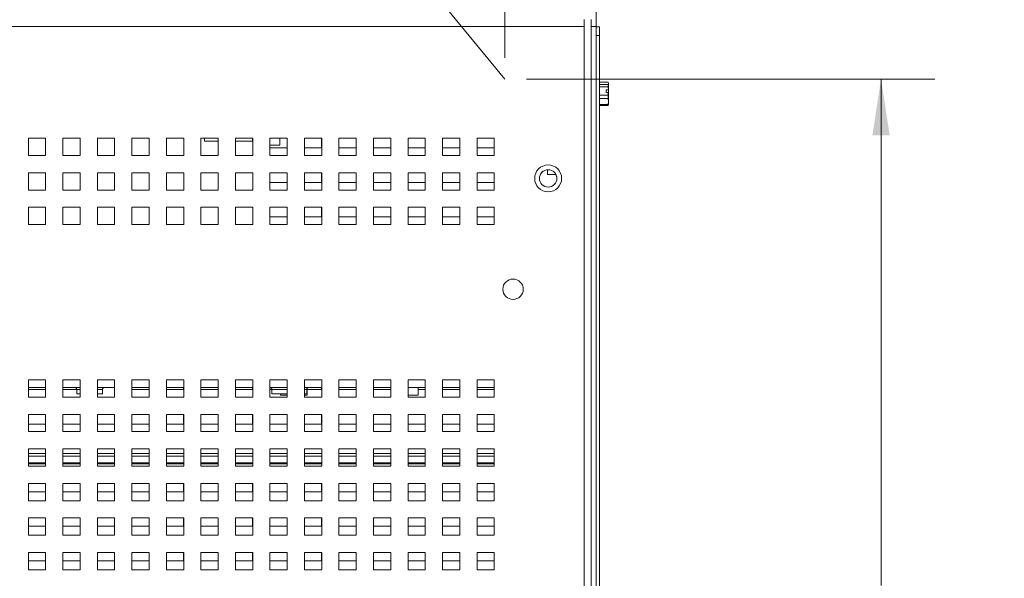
# Paper-space layout '3' of a CAD drawing. Header units: inches. Extents: x 1 to 109, y 1 to 85.
# Tile 11 of 44: x 50.83 to 62.24, y 23.42 to 29.89. Entities that reach past the tile are written whole.
import ezdxf

# ---------------------------------------------------------------- set-up
doc = ezdxf.new("R2010")
doc.units = ezdxf.units.IN
doc.header["$MEASUREMENT"] = 0
doc.styles.add('SLDTEXTSTYLE0', font='GOTHIC.TTF', dxfattribs={"width": 0.913})
doc.dimstyles.new('SLDDIMSTYLE0', dxfattribs={"dimtxt": 0.625, "dimasz": 0.65, "dimexe": 0, "dimexo": 0.0625, "dimgap": 0.15625, "dimtad": 0, "dimtih": 1, "dimtoh": 1, "dimrnd": 1e-09, "dimzin": 12, "dimdsep": 46, "dimtxsty": 'SLDTEXTSTYLE0', "dimsah": 1, "dimcen": 0.09, "dimadec": 0, "dimazin": 3, "dimtfac": 1, "dimtofl": 0, "dimtmove": 0, "dimatfit": 3, "dimfxl": 1, "dimfrac": 2, "dimtolj": 1, "dimtzin": 12, "dimarcsym": 0})
doc.dimstyles.new('SLDDIMSTYLE5', dxfattribs={"dimtxt": 0.625, "dimasz": 0.65, "dimexe": 0, "dimexo": 0.0625, "dimgap": 0.15625, "dimtad": 0, "dimtih": 1, "dimtoh": 1, "dimrnd": 1e-09, "dimzin": 12, "dimdsep": 46, "dimtxsty": 'SLDTEXTSTYLE0', "dimsah": 1, "dimcen": 0, "dimadec": 0, "dimazin": 3, "dimtfac": 1, "dimtofl": 0, "dimtmove": 0, "dimatfit": 3, "dimfxl": 1, "dimfrac": 2, "dimtolj": 1, "dimtzin": 12, "dimarcsym": 0})
doc.dimstyles.new('SLDDIMSTYLE6', dxfattribs={"dimtxt": 0.625, "dimasz": 0.65, "dimexe": 0, "dimexo": 0.0625, "dimgap": 0.15625, "dimtad": 0, "dimtih": 1, "dimtoh": 1, "dimrnd": 1e-09, "dimzin": 12, "dimdsep": 46, "dimtxsty": 'SLDTEXTSTYLE0', "dimsah": 1, "dimcen": 0.09, "dimadec": 0, "dimazin": 3, "dimtfac": 1, "dimtmove": 0, "dimatfit": 0, "dimfxl": 1, "dimfrac": 2, "dimtolj": 1, "dimtzin": 12, "dimarcsym": 0})

# ---------------------------------------------------------------- blocks, each defined once
blk = doc.blocks.new('_D_43')
at = {"color": 7, "linetype": 'Continuous', "lineweight": 0, "ltscale": 5}
for p, q in [((45.991, 41.937), (44.741, 41.937)), ((46.668, 41.114), (45.991, 41.937)), ((56.455, 29.204), (46.668, 41.114))]:
    blk.add_line(p, q, dxfattribs=at)
blk.add_solid([(46.668, 41.114), (47.003, 40.548), (47.158, 40.675)], dxfattribs=at)
at = {"color": 7, "linetype": 'Continuous', "lineweight": 0, "ltscale": 5, "char_height": 0.625, "attachment_point": 1, "style": 'SLDTEXTSTYLE0'}
for s, insert in [('R', (41.922, 42.28)), ('15.42', (42.377, 42.28))]:
    blk.add_mtext(s, dxfattribs=dict(at, insert=insert))
blk = doc.blocks.new('_D_44')
at = {"color": 7, "linetype": 'Continuous', "lineweight": 0, "ltscale": 5}
for p, q in [((56.705, 29.204), (61.44, 29.204)), ((60.815, 29.204), (60.815, 23.338)), ((60.815, 16.946), (60.815, 22.426)), ((58.77, 16.946), (61.44, 16.946))]:
    blk.add_line(p, q, dxfattribs=at)
for points in [[(60.815, 29.204), (60.715, 28.554), (60.915, 28.554)], [(60.815, 16.946), (60.915, 17.596), (60.715, 17.596)]]:
    blk.add_solid(points, dxfattribs=at)
at = {"color": 7, "linetype": 'Continuous', "lineweight": 0, "ltscale": 5, "insert": (59.789, 23.224), "char_height": 0.625, "attachment_point": 1, "style": 'SLDTEXTSTYLE0'}
blk.add_mtext('12.26', dxfattribs=at)
blk = doc.blocks.new('_D_45')
at = {"color": 7, "linetype": 'Continuous', "lineweight": 0, "ltscale": 5}
for p, q in [((56.455, 29.454), (56.455, 35.656)), ((57.515, 30.064), (57.515, 35.656)), ((56.455, 35.031), (55.293, 35.031)), ((57.515, 35.031), (58.765, 35.031))]:
    blk.add_line(p, q, dxfattribs=at)
for points in [[(56.455, 35.031), (55.805, 35.131), (55.805, 34.931)], [(57.515, 35.031), (58.165, 34.931), (58.165, 35.131)]]:
    blk.add_solid(points, dxfattribs=at)
at = {"color": 7, "linetype": 'Continuous', "lineweight": 0, "ltscale": 5, "insert": (53.385, 35.373), "char_height": 0.625, "attachment_point": 1, "style": 'SLDTEXTSTYLE0'}
blk.add_mtext('1.06', dxfattribs=at)

psp = doc.layouts.new('3')

# ---------------------------------------------------------------- linework, layer by layer
at = {"color": 7, "linetype": 'Continuous', "lineweight": 15, "ltscale": 5}
for p, q in [((57.515, 29.816), (57.515, 30.265)), ((57.375, 29.815), (40.29, 29.815)), ((57.375, 29.895), (57.375, 29.815)), ((57.375, 17.02), (57.375, 29.815)), ((57.455, 29.895), (57.455, 17.02)), ((57.455, 29.834), (57.455, 29.894)), ((57.455, 29.894), (57.455, 29.894)), ((57.455, 29.834), (57.455, 29.834)), ((57.455, 29.834), (57.455, 29.814)), ((57.515, 29.814), (57.455, 29.814)), ((57.455, 28.323), (57.455, 29.814)), ((57.455, 29.814), (57.455, 29.814)), ((57.515, 29.814), (57.515, 29.816)), ((57.515, 17.375), (57.515, 29.814)), ((57.515, 29.813), (57.551, 29.813)), ((57.551, 29.813), (57.551, 29.713)), ((57.551, 29.713), (57.515, 29.713)), ((57.551, 17.375), (57.551, 29.713)), ((57.455, 29.111), (57.455, 29.112)), ((57.455, 29.098), (57.455, 29.103)), ((57.651, 29.169), (57.551, 29.169)), ((57.551, 29.143), (57.651, 29.143)), ((57.651, 29.115), (57.551, 29.115)), ((57.656, 29.156), (57.651, 29.169)), ((57.651, 29.143), (57.656, 29.156)), ((57.651, 29.115), (57.651, 29.143)), ((57.655, 29.082), (57.651, 29.115)), ((57.656, 29.16), (57.654, 29.165)), ((57.656, 29.16), (57.656, 29.156)), ((57.656, 29.156), (57.656, 29.082)), ((57.455, 29.044), (57.455, 29.05)), ((57.551, 29.019), (57.651, 29.019)), ((57.628, 29.082), (57.655, 29.082)), ((57.628, 29.082), (57.628, 29.052)), ((57.628, 29.052), (57.655, 29.052)), ((57.651, 28.981), (57.651, 29.019)), ((57.655, 29.082), (57.656, 29.082)), ((57.656, 29.051), (57.655, 29.052)), ((57.656, 29.051), (57.656, 29.082)), ((57.656, 29.051), (57.656, 28.946)), ((57.455, 28.968), (57.455, 28.967)), ((57.651, 28.981), (57.551, 28.981)), ((57.551, 28.912), (57.651, 28.912)), ((57.651, 28.902), (57.551, 28.902)), ((57.656, 28.946), (57.651, 28.981)), ((57.651, 28.912), (57.656, 28.946)), ((57.651, 28.902), (57.651, 28.912)), ((57.653, 28.906), (57.651, 28.902)), ((57.654, 28.905), (57.656, 28.91)), ((57.656, 28.946), (57.656, 28.91)), ((51.133, 28.52), (50.933, 28.52)), ((50.933, 28.52), (50.933, 28.32)), ((51.133, 28.32), (51.133, 28.52)), ((51.533, 28.52), (51.333, 28.52)), ((51.333, 28.52), (51.333, 28.32)), ((51.533, 28.32), (51.533, 28.52)), ((51.933, 28.52), (51.733, 28.52)), ((51.733, 28.52), (51.733, 28.32)), ((51.933, 28.32), (51.933, 28.52)), ((52.333, 28.52), (52.133, 28.52)), ((52.133, 28.52), (52.133, 28.32)), ((52.333, 28.32), (52.333, 28.52)), ((52.733, 28.52), (52.533, 28.52)), ((52.533, 28.52), (52.533, 28.32)), ((52.733, 28.32), (52.733, 28.52)), ((53.133, 28.52), (52.933, 28.52)), ((52.933, 28.52), (52.933, 28.32)), ((52.975, 28.52), (52.975, 28.488)), ((52.975, 28.488), (53.133, 28.488)), ((53.132, 28.488), (53.132, 28.52)), ((53.133, 28.32), (53.133, 28.52)), ((53.533, 28.52), (53.333, 28.52)), ((53.333, 28.52), (53.333, 28.32)), ((53.333, 28.488), (53.533, 28.488)), ((53.532, 28.488), (53.532, 28.52)), ((53.533, 28.32), (53.533, 28.52)), ((53.846, 28.44), (53.732, 28.44)), ((53.933, 28.52), (53.733, 28.52)), ((53.733, 28.52), (53.733, 28.32)), ((53.846, 28.44), (53.846, 28.52)), ((53.932, 28.408), (53.932, 28.52)), ((53.933, 28.32), (53.933, 28.52)), ((54.333, 28.52), (54.133, 28.52)), ((54.133, 28.52), (54.133, 28.32)), ((54.332, 28.408), (54.332, 28.52)), ((54.333, 28.32), (54.333, 28.52)), ((54.733, 28.52), (54.533, 28.52)), ((54.533, 28.52), (54.533, 28.32)), ((54.732, 28.408), (54.732, 28.52)), ((54.733, 28.32), (54.733, 28.52)), ((55.133, 28.52), (54.933, 28.52)), ((54.933, 28.52), (54.933, 28.32)), ((55.132, 28.408), (55.132, 28.52)), ((55.133, 28.32), (55.133, 28.52)), ((55.533, 28.52), (55.333, 28.52)), ((55.333, 28.52), (55.333, 28.32)), ((55.532, 28.408), (55.532, 28.52)), ((55.533, 28.32), (55.533, 28.52)), ((55.933, 28.52), (55.733, 28.52)), ((55.733, 28.52), (55.733, 28.32)), ((55.932, 28.408), (55.932, 28.52)), ((55.933, 28.32), (55.933, 28.52)), ((56.333, 28.52), (56.133, 28.52)), ((56.133, 28.52), (56.133, 28.32)), ((56.332, 28.408), (56.332, 28.52)), ((56.333, 28.32), (56.333, 28.52)), ((50.933, 28.32), (51.133, 28.32)), ((51.333, 28.32), (51.533, 28.32)), ((51.733, 28.32), (51.933, 28.32)), ((52.133, 28.32), (52.333, 28.32)), ((52.533, 28.32), (52.733, 28.32)), ((52.933, 28.32), (53.133, 28.32)), ((53.333, 28.32), (53.533, 28.32)), ((53.733, 28.408), (53.932, 28.408)), ((53.733, 28.32), (53.933, 28.32)), ((54.133, 28.408), (54.332, 28.408)), ((54.133, 28.32), (54.333, 28.32)), ((54.533, 28.408), (54.732, 28.408)), ((54.533, 28.32), (54.733, 28.32)), ((54.933, 28.408), (55.132, 28.408)), ((54.933, 28.32), (55.133, 28.32)), ((55.333, 28.408), (55.532, 28.408)), ((55.333, 28.32), (55.533, 28.32)), ((55.733, 28.408), (55.932, 28.408)), ((55.733, 28.32), (55.933, 28.32)), ((56.133, 28.408), (56.332, 28.408)), ((56.133, 28.32), (56.333, 28.32)), ((57.457, 28.323), (57.455, 28.323)), ((57.457, 28.323), (57.457, 28.067)), ((51.133, 28.12), (50.933, 28.12)), ((50.933, 28.12), (50.933, 27.92)), ((51.133, 27.92), (51.133, 28.12)), ((51.533, 28.12), (51.333, 28.12)), ((51.333, 28.12), (51.333, 27.92)), ((51.533, 27.92), (51.533, 28.12)), ((51.933, 28.12), (51.733, 28.12)), ((51.733, 28.12), (51.733, 27.92)), ((51.933, 27.92), (51.933, 28.12)), ((52.333, 28.12), (52.133, 28.12)), ((52.133, 28.12), (52.133, 27.92)), ((52.333, 27.92), (52.333, 28.12)), ((52.733, 28.12), (52.533, 28.12)), ((52.533, 28.12), (52.533, 27.92)), ((52.733, 27.92), (52.733, 28.12)), ((53.133, 28.12), (52.933, 28.12)), ((52.933, 28.12), (52.933, 27.92)), ((53.133, 27.92), (53.133, 28.12)), ((53.533, 28.12), (53.333, 28.12)), ((53.333, 28.12), (53.333, 27.92)), ((53.533, 27.92), (53.533, 28.12)), ((53.933, 28.12), (53.733, 28.12)), ((53.733, 28.12), (53.733, 27.92)), ((53.932, 28.008), (53.932, 28.12)), ((53.933, 27.92), (53.933, 28.12)), ((54.333, 28.12), (54.133, 28.12)), ((54.133, 28.12), (54.133, 27.92)), ((54.332, 28.008), (54.332, 28.12)), ((54.333, 27.92), (54.333, 28.12)), ((54.733, 28.12), (54.533, 28.12)), ((54.533, 28.12), (54.533, 27.92)), ((54.732, 28.008), (54.732, 28.12)), ((54.733, 27.92), (54.733, 28.12)), ((55.133, 28.12), (54.933, 28.12)), ((54.933, 28.12), (54.933, 27.92)), ((55.132, 28.008), (55.132, 28.12)), ((55.133, 27.92), (55.133, 28.12)), ((55.533, 28.12), (55.333, 28.12)), ((55.333, 28.12), (55.333, 27.92)), ((55.532, 28.008), (55.532, 28.12)), ((55.533, 27.92), (55.533, 28.12)), ((55.933, 28.12), (55.733, 28.12)), ((55.733, 28.12), (55.733, 27.92)), ((55.932, 28.008), (55.932, 28.12)), ((55.933, 27.92), (55.933, 28.12)), ((56.333, 28.12), (56.133, 28.12)), ((56.133, 28.12), (56.133, 27.92)), ((56.332, 28.008), (56.332, 28.12)), ((56.333, 27.92), (56.333, 28.12)), ((56.95, 28.1), (56.95, 28.155)), ((56.95, 28.1), (57.047, 28.1)), ((53.733, 28.008), (53.932, 28.008)), ((54.133, 28.008), (54.332, 28.008)), ((54.533, 28.008), (54.732, 28.008)), ((54.933, 28.008), (55.132, 28.008)), ((55.333, 28.008), (55.532, 28.008)), ((55.733, 28.008), (55.932, 28.008)), ((56.133, 28.008), (56.332, 28.008)), ((57.455, 28.067), (57.457, 28.067)), ((57.455, 17.414), (57.455, 28.067)), ((50.933, 27.92), (51.133, 27.92)), ((51.333, 27.92), (51.533, 27.92)), ((51.733, 27.92), (51.933, 27.92)), ((52.133, 27.92), (52.333, 27.92)), ((52.533, 27.92), (52.733, 27.92)), ((52.933, 27.92), (53.133, 27.92)), ((53.333, 27.92), (53.533, 27.92)), ((53.733, 27.92), (53.933, 27.92)), ((54.133, 27.92), (54.333, 27.92)), ((54.533, 27.92), (54.733, 27.92)), ((54.933, 27.92), (55.133, 27.92)), ((55.333, 27.92), (55.533, 27.92)), ((55.733, 27.92), (55.933, 27.92)), ((56.133, 27.92), (56.333, 27.92)), ((51.133, 27.72), (50.933, 27.72)), ((50.933, 27.72), (50.933, 27.52)), ((51.133, 27.52), (51.133, 27.72)), ((51.533, 27.72), (51.333, 27.72)), ((51.333, 27.72), (51.333, 27.52)), ((51.533, 27.52), (51.533, 27.72)), ((51.933, 27.72), (51.733, 27.72)), ((51.733, 27.72), (51.733, 27.52)), ((51.933, 27.52), (51.933, 27.72)), ((52.333, 27.72), (52.133, 27.72)), ((52.133, 27.72), (52.133, 27.52)), ((52.333, 27.52), (52.333, 27.72)), ((52.733, 27.72), (52.533, 27.72)), ((52.533, 27.72), (52.533, 27.52)), ((52.733, 27.52), (52.733, 27.72)), ((53.133, 27.72), (52.933, 27.72)), ((52.933, 27.72), (52.933, 27.52)), ((53.133, 27.52), (53.133, 27.72)), ((53.533, 27.72), (53.333, 27.72)), ((53.333, 27.72), (53.333, 27.52)), ((53.533, 27.52), (53.533, 27.72)), ((53.933, 27.72), (53.733, 27.72)), ((53.733, 27.72), (53.733, 27.52)), ((53.932, 27.608), (53.932, 27.72)), ((53.933, 27.52), (53.933, 27.72)), ((54.333, 27.72), (54.133, 27.72)), ((54.133, 27.72), (54.133, 27.52)), ((54.332, 27.608), (54.332, 27.72)), ((54.333, 27.52), (54.333, 27.72)), ((54.733, 27.72), (54.533, 27.72)), ((54.533, 27.72), (54.533, 27.52)), ((54.732, 27.608), (54.732, 27.72)), ((54.733, 27.52), (54.733, 27.72)), ((55.133, 27.72), (54.933, 27.72)), ((54.933, 27.72), (54.933, 27.52)), ((55.132, 27.608), (55.132, 27.72)), ((55.133, 27.52), (55.133, 27.72)), ((55.533, 27.72), (55.333, 27.72)), ((55.333, 27.72), (55.333, 27.52)), ((55.532, 27.608), (55.532, 27.72)), ((55.533, 27.52), (55.533, 27.72)), ((55.933, 27.72), (55.733, 27.72)), ((55.733, 27.72), (55.733, 27.52)), ((55.932, 27.608), (55.932, 27.72)), ((55.933, 27.52), (55.933, 27.72)), ((56.333, 27.72), (56.133, 27.72)), ((56.133, 27.72), (56.133, 27.52)), ((56.332, 27.608), (56.332, 27.72)), ((56.333, 27.52), (56.333, 27.72)), ((50.933, 27.52), (51.133, 27.52)), ((51.333, 27.52), (51.533, 27.52)), ((51.733, 27.52), (51.933, 27.52)), ((52.133, 27.52), (52.333, 27.52)), ((52.533, 27.52), (52.733, 27.52)), ((52.933, 27.52), (53.133, 27.52)), ((53.333, 27.52), (53.533, 27.52)), ((53.733, 27.608), (53.932, 27.608)), ((53.733, 27.52), (53.933, 27.52)), ((54.133, 27.608), (54.332, 27.608)), ((54.133, 27.52), (54.333, 27.52)), ((54.533, 27.608), (54.732, 27.608)), ((54.533, 27.52), (54.733, 27.52)), ((54.933, 27.608), (55.132, 27.608)), ((54.933, 27.52), (55.133, 27.52)), ((55.333, 27.608), (55.532, 27.608)), ((55.333, 27.52), (55.533, 27.52)), ((55.733, 27.608), (55.932, 27.608)), ((55.733, 27.52), (55.933, 27.52)), ((56.133, 27.608), (56.332, 27.608)), ((56.133, 27.52), (56.333, 27.52)), ((51.133, 25.72), (50.933, 25.72)), ((50.933, 25.72), (50.933, 25.52)), ((51.133, 25.52), (51.133, 25.72)), ((51.533, 25.72), (51.333, 25.72)), ((51.333, 25.72), (51.333, 25.52)), ((51.533, 25.52), (51.533, 25.72)), ((51.933, 25.72), (51.733, 25.72)), ((51.733, 25.72), (51.733, 25.52)), ((51.933, 25.52), (51.933, 25.72)), ((52.333, 25.72), (52.133, 25.72)), ((52.133, 25.72), (52.133, 25.52)), ((52.333, 25.52), (52.333, 25.72)), ((52.733, 25.72), (52.533, 25.72)), ((52.533, 25.72), (52.533, 25.52)), ((52.733, 25.52), (52.733, 25.72)), ((53.133, 25.72), (52.933, 25.72)), ((52.933, 25.72), (52.933, 25.52)), ((53.133, 25.52), (53.133, 25.72)), ((53.533, 25.72), (53.333, 25.72)), ((53.333, 25.72), (53.333, 25.52)), ((53.533, 25.52), (53.533, 25.72)), ((53.933, 25.72), (53.733, 25.72)), ((53.733, 25.72), (53.733, 25.52)), ((53.933, 25.52), (53.933, 25.72)), ((54.333, 25.72), (54.133, 25.72)), ((54.133, 25.72), (54.133, 25.52)), ((54.333, 25.52), (54.333, 25.72)), ((54.733, 25.72), (54.533, 25.72)), ((54.533, 25.72), (54.533, 25.52)), ((54.733, 25.52), (54.733, 25.72)), ((55.133, 25.72), (54.933, 25.72)), ((54.933, 25.72), (54.933, 25.52)), ((55.133, 25.52), (55.133, 25.72)), ((55.533, 25.72), (55.333, 25.72)), ((55.333, 25.72), (55.333, 25.52)), ((55.533, 25.52), (55.533, 25.72)), ((55.933, 25.72), (55.733, 25.72)), ((55.733, 25.72), (55.733, 25.52)), ((55.933, 25.52), (55.933, 25.72)), ((56.333, 25.72), (56.133, 25.72)), ((56.133, 25.72), (56.133, 25.52)), ((56.333, 25.52), (56.333, 25.72)), ((51.133, 25.633), (50.933, 25.633)), ((50.933, 25.608), (51.132, 25.608)), ((51.132, 25.608), (51.132, 25.633)), ((51.533, 25.633), (51.333, 25.633)), ((51.333, 25.608), (51.494, 25.608)), ((51.494, 25.609), (51.494, 25.558)), ((51.933, 25.633), (51.733, 25.633)), ((51.791, 25.558), (51.791, 25.609)), ((52.333, 25.633), (52.133, 25.633)), ((52.133, 25.608), (52.332, 25.608)), ((52.332, 25.608), (52.332, 25.633)), ((52.733, 25.633), (52.533, 25.633)), ((52.533, 25.608), (52.732, 25.608)), ((52.732, 25.608), (52.732, 25.633)), ((53.133, 25.633), (52.933, 25.633)), ((52.933, 25.608), (53.132, 25.608)), ((53.132, 25.608), (53.132, 25.633)), ((53.533, 25.633), (53.333, 25.633)), ((53.333, 25.608), (53.532, 25.608)), ((53.532, 25.608), (53.532, 25.633)), ((53.933, 25.633), (53.733, 25.633)), ((53.733, 25.608), (53.756, 25.608)), ((53.756, 25.609), (53.756, 25.558)), ((54.333, 25.633), (54.133, 25.633)), ((54.159, 25.558), (54.159, 25.609)), ((54.165, 25.543), (54.165, 25.626)), ((54.165, 25.608), (54.332, 25.608)), ((54.332, 25.608), (54.332, 25.633)), ((54.733, 25.633), (54.533, 25.633)), ((54.533, 25.608), (54.732, 25.608)), ((54.732, 25.608), (54.732, 25.633)), ((55.133, 25.633), (54.933, 25.633)), ((54.933, 25.608), (55.132, 25.608)), ((55.132, 25.608), (55.132, 25.633)), ((55.533, 25.633), (55.333, 25.633)), ((55.451, 25.543), (55.451, 25.633)), ((55.451, 25.608), (55.532, 25.608)), ((55.532, 25.608), (55.532, 25.633)), ((55.933, 25.633), (55.733, 25.633)), ((55.733, 25.608), (55.932, 25.608)), ((55.932, 25.608), (55.932, 25.633)), ((56.333, 25.633), (56.133, 25.633)), ((56.133, 25.608), (56.332, 25.608)), ((56.332, 25.608), (56.332, 25.633)), ((50.933, 25.52), (51.133, 25.52)), ((51.333, 25.52), (51.533, 25.52)), ((51.494, 25.558), (51.533, 25.558)), ((51.733, 25.558), (51.791, 25.558)), ((51.733, 25.52), (51.933, 25.52)), ((52.133, 25.52), (52.333, 25.52)), ((52.533, 25.52), (52.733, 25.52)), ((52.933, 25.52), (53.133, 25.52)), ((53.333, 25.52), (53.533, 25.52)), ((53.733, 25.52), (53.933, 25.52)), ((53.756, 25.558), (53.933, 25.558)), ((53.855, 25.558), (53.855, 25.543)), ((53.933, 25.543), (53.855, 25.543)), ((54.133, 25.558), (54.159, 25.558)), ((54.165, 25.543), (54.133, 25.543)), ((54.133, 25.52), (54.333, 25.52)), ((54.533, 25.52), (54.733, 25.52)), ((54.933, 25.52), (55.133, 25.52)), ((55.451, 25.543), (55.333, 25.543)), ((55.333, 25.52), (55.533, 25.52)), ((55.733, 25.52), (55.933, 25.52)), ((56.133, 25.52), (56.333, 25.52)), ((51.133, 25.32), (50.933, 25.32)), ((50.933, 25.32), (50.933, 25.12)), ((51.132, 25.208), (51.132, 25.32)), ((51.133, 25.12), (51.133, 25.32)), ((51.533, 25.32), (51.333, 25.32)), ((51.333, 25.32), (51.333, 25.12)), ((51.532, 25.208), (51.532, 25.32)), ((51.533, 25.12), (51.533, 25.32)), ((51.933, 25.32), (51.733, 25.32)), ((51.733, 25.32), (51.733, 25.12)), ((51.932, 25.208), (51.932, 25.32)), ((51.933, 25.12), (51.933, 25.32)), ((52.333, 25.32), (52.133, 25.32)), ((52.133, 25.32), (52.133, 25.12)), ((52.332, 25.208), (52.332, 25.32)), ((52.333, 25.12), (52.333, 25.32)), ((52.733, 25.32), (52.533, 25.32)), ((52.533, 25.32), (52.533, 25.12)), ((52.732, 25.208), (52.732, 25.32)), ((52.733, 25.12), (52.733, 25.32)), ((53.133, 25.32), (52.933, 25.32)), ((52.933, 25.32), (52.933, 25.12)), ((53.132, 25.208), (53.132, 25.32)), ((53.133, 25.12), (53.133, 25.32)), ((53.533, 25.32), (53.333, 25.32)), ((53.333, 25.32), (53.333, 25.12)), ((53.532, 25.208), (53.532, 25.32)), ((53.533, 25.12), (53.533, 25.32)), ((53.933, 25.32), (53.733, 25.32)), ((53.733, 25.32), (53.733, 25.12)), ((53.932, 25.208), (53.932, 25.32)), ((53.933, 25.12), (53.933, 25.32)), ((54.333, 25.32), (54.133, 25.32)), ((54.133, 25.32), (54.133, 25.12)), ((54.332, 25.208), (54.332, 25.32)), ((54.333, 25.12), (54.333, 25.32)), ((54.733, 25.32), (54.533, 25.32)), ((54.533, 25.32), (54.533, 25.12)), ((54.732, 25.208), (54.732, 25.32)), ((54.733, 25.12), (54.733, 25.32)), ((55.133, 25.32), (54.933, 25.32)), ((54.933, 25.32), (54.933, 25.12)), ((55.132, 25.208), (55.132, 25.32)), ((55.133, 25.12), (55.133, 25.32)), ((55.533, 25.32), (55.333, 25.32)), ((55.333, 25.32), (55.333, 25.12)), ((55.532, 25.208), (55.532, 25.32)), ((55.533, 25.12), (55.533, 25.32)), ((55.933, 25.32), (55.733, 25.32)), ((55.733, 25.32), (55.733, 25.12)), ((55.932, 25.208), (55.932, 25.32)), ((55.933, 25.12), (55.933, 25.32)), ((56.333, 25.32), (56.133, 25.32)), ((56.133, 25.32), (56.133, 25.12)), ((56.332, 25.208), (56.332, 25.32)), ((56.333, 25.12), (56.333, 25.32)), ((50.933, 25.208), (51.132, 25.208)), ((50.933, 25.12), (51.133, 25.12)), ((51.333, 25.208), (51.532, 25.208)), ((51.333, 25.12), (51.533, 25.12)), ((51.733, 25.208), (51.932, 25.208)), ((51.733, 25.12), (51.933, 25.12)), ((52.133, 25.208), (52.332, 25.208)), ((52.133, 25.12), (52.333, 25.12)), ((52.533, 25.208), (52.732, 25.208)), ((52.533, 25.12), (52.733, 25.12)), ((52.933, 25.208), (53.132, 25.208)), ((52.933, 25.12), (53.133, 25.12)), ((53.333, 25.208), (53.532, 25.208)), ((53.333, 25.12), (53.533, 25.12)), ((53.733, 25.208), (53.932, 25.208)), ((53.733, 25.12), (53.933, 25.12)), ((54.133, 25.208), (54.332, 25.208)), ((54.133, 25.12), (54.333, 25.12)), ((54.533, 25.208), (54.732, 25.208)), ((54.533, 25.12), (54.733, 25.12)), ((54.933, 25.208), (55.132, 25.208)), ((54.933, 25.12), (55.133, 25.12)), ((55.333, 25.208), (55.532, 25.208)), ((55.333, 25.12), (55.533, 25.12)), ((55.733, 25.208), (55.932, 25.208)), ((55.733, 25.12), (55.933, 25.12)), ((56.133, 25.208), (56.332, 25.208)), ((56.133, 25.12), (56.333, 25.12)), ((51.133, 24.92), (50.933, 24.92)), ((50.933, 24.92), (50.933, 24.72)), ((51.133, 24.72), (51.133, 24.92)), ((51.533, 24.92), (51.333, 24.92)), ((51.333, 24.92), (51.333, 24.72)), ((51.533, 24.72), (51.533, 24.92)), ((51.933, 24.92), (51.733, 24.92)), ((51.733, 24.92), (51.733, 24.72)), ((51.933, 24.72), (51.933, 24.92)), ((52.333, 24.92), (52.133, 24.92)), ((52.133, 24.92), (52.133, 24.72)), ((52.333, 24.72), (52.333, 24.92)), ((52.733, 24.92), (52.533, 24.92)), ((52.533, 24.92), (52.533, 24.72)), ((52.733, 24.72), (52.733, 24.92)), ((53.133, 24.92), (52.933, 24.92)), ((52.933, 24.92), (52.933, 24.72)), ((53.133, 24.72), (53.133, 24.92)), ((53.533, 24.92), (53.333, 24.92)), ((53.333, 24.92), (53.333, 24.72)), ((53.533, 24.72), (53.533, 24.92)), ((53.933, 24.92), (53.733, 24.92)), ((53.733, 24.92), (53.733, 24.72)), ((53.933, 24.72), (53.933, 24.92)), ((54.333, 24.92), (54.133, 24.92)), ((54.133, 24.92), (54.133, 24.72)), ((54.333, 24.72), (54.333, 24.92)), ((54.733, 24.92), (54.533, 24.92)), ((54.533, 24.92), (54.533, 24.72)), ((54.733, 24.72), (54.733, 24.92)), ((55.133, 24.92), (54.933, 24.92)), ((54.933, 24.92), (54.933, 24.72)), ((55.133, 24.72), (55.133, 24.92)), ((55.533, 24.92), (55.333, 24.92)), ((55.333, 24.92), (55.333, 24.72)), ((55.533, 24.72), (55.533, 24.92)), ((55.933, 24.92), (55.733, 24.92)), ((55.733, 24.92), (55.733, 24.72)), ((55.933, 24.72), (55.933, 24.92)), ((56.333, 24.92), (56.133, 24.92)), ((56.133, 24.92), (56.133, 24.72)), ((56.333, 24.72), (56.333, 24.92)), ((50.933, 24.748), (51.133, 24.748)), ((50.933, 24.72), (51.133, 24.72)), ((51.333, 24.748), (51.533, 24.748)), ((51.333, 24.72), (51.533, 24.72)), ((51.733, 24.748), (51.933, 24.748)), ((51.733, 24.72), (51.933, 24.72)), ((52.133, 24.748), (52.333, 24.748)), ((52.133, 24.72), (52.333, 24.72)), ((52.533, 24.748), (52.733, 24.748)), ((52.533, 24.72), (52.733, 24.72)), ((52.933, 24.748), (53.133, 24.748)), ((52.933, 24.72), (53.133, 24.72)), ((53.333, 24.748), (53.533, 24.748)), ((53.333, 24.72), (53.533, 24.72)), ((53.733, 24.748), (53.933, 24.748)), ((53.733, 24.72), (53.933, 24.72)), ((54.133, 24.748), (54.333, 24.748)), ((54.133, 24.72), (54.333, 24.72)), ((54.533, 24.748), (54.733, 24.748)), ((54.533, 24.72), (54.733, 24.72)), ((54.933, 24.748), (55.133, 24.748)), ((54.933, 24.72), (55.133, 24.72)), ((55.333, 24.748), (55.533, 24.748)), ((55.333, 24.72), (55.533, 24.72)), ((55.733, 24.748), (55.933, 24.748)), ((55.733, 24.72), (55.933, 24.72)), ((56.133, 24.748), (56.333, 24.748)), ((56.133, 24.72), (56.333, 24.72)), ((51.133, 24.52), (50.933, 24.52)), ((50.933, 24.52), (50.933, 24.32)), ((50.933, 24.424), (51.132, 24.424)), ((51.132, 24.424), (51.132, 24.52)), ((51.133, 24.32), (51.133, 24.52)), ((51.533, 24.52), (51.333, 24.52)), ((51.333, 24.52), (51.333, 24.32)), ((51.333, 24.424), (51.532, 24.424)), ((51.532, 24.424), (51.532, 24.52)), ((51.533, 24.32), (51.533, 24.52)), ((51.933, 24.52), (51.733, 24.52)), ((51.733, 24.52), (51.733, 24.32)), ((51.733, 24.424), (51.932, 24.424)), ((51.932, 24.424), (51.932, 24.52)), ((51.933, 24.32), (51.933, 24.52)), ((52.333, 24.52), (52.133, 24.52)), ((52.133, 24.52), (52.133, 24.32)), ((52.133, 24.424), (52.332, 24.424)), ((52.332, 24.424), (52.332, 24.52)), ((52.333, 24.32), (52.333, 24.52)), ((52.733, 24.52), (52.533, 24.52)), ((52.533, 24.52), (52.533, 24.32)), ((52.533, 24.424), (52.732, 24.424)), ((52.732, 24.424), (52.732, 24.52)), ((52.733, 24.32), (52.733, 24.52)), ((53.133, 24.52), (52.933, 24.52)), ((52.933, 24.52), (52.933, 24.32)), ((52.933, 24.424), (53.132, 24.424)), ((53.132, 24.424), (53.132, 24.52)), ((53.133, 24.32), (53.133, 24.52)), ((53.533, 24.52), (53.333, 24.52)), ((53.333, 24.52), (53.333, 24.32)), ((53.333, 24.424), (53.532, 24.424)), ((53.532, 24.424), (53.532, 24.52)), ((53.533, 24.32), (53.533, 24.52)), ((53.933, 24.52), (53.733, 24.52)), ((53.733, 24.52), (53.733, 24.32)), ((53.733, 24.424), (53.932, 24.424)), ((53.932, 24.424), (53.932, 24.52)), ((53.933, 24.32), (53.933, 24.52)), ((54.333, 24.52), (54.133, 24.52)), ((54.133, 24.52), (54.133, 24.32)), ((54.133, 24.424), (54.332, 24.424)), ((54.332, 24.424), (54.332, 24.52)), ((54.333, 24.32), (54.333, 24.52)), ((54.733, 24.52), (54.533, 24.52)), ((54.533, 24.52), (54.533, 24.32)), ((54.533, 24.424), (54.732, 24.424)), ((54.732, 24.424), (54.732, 24.52)), ((54.733, 24.32), (54.733, 24.52)), ((55.133, 24.52), (54.933, 24.52)), ((54.933, 24.52), (54.933, 24.32)), ((54.933, 24.424), (55.132, 24.424)), ((55.132, 24.424), (55.132, 24.52)), ((55.133, 24.32), (55.133, 24.52)), ((55.533, 24.52), (55.333, 24.52)), ((55.333, 24.52), (55.333, 24.32)), ((55.333, 24.424), (55.532, 24.424)), ((55.532, 24.424), (55.532, 24.52)), ((55.533, 24.32), (55.533, 24.52)), ((55.933, 24.52), (55.733, 24.52)), ((55.733, 24.52), (55.733, 24.32)), ((55.733, 24.424), (55.932, 24.424)), ((55.932, 24.424), (55.932, 24.52)), ((55.933, 24.32), (55.933, 24.52)), ((56.333, 24.52), (56.133, 24.52)), ((56.133, 24.52), (56.133, 24.32)), ((56.133, 24.424), (56.332, 24.424)), ((56.332, 24.424), (56.332, 24.52)), ((56.333, 24.32), (56.333, 24.52)), ((50.933, 24.32), (51.133, 24.32)), ((51.333, 24.32), (51.533, 24.32)), ((51.733, 24.32), (51.933, 24.32)), ((52.133, 24.32), (52.333, 24.32)), ((52.533, 24.32), (52.733, 24.32)), ((52.933, 24.32), (53.133, 24.32)), ((53.333, 24.32), (53.533, 24.32)), ((53.733, 24.32), (53.933, 24.32)), ((54.133, 24.32), (54.333, 24.32)), ((54.533, 24.32), (54.733, 24.32)), ((54.933, 24.32), (55.133, 24.32)), ((55.333, 24.32), (55.533, 24.32)), ((55.733, 24.32), (55.933, 24.32)), ((56.133, 24.32), (56.333, 24.32)), ((51.133, 24.12), (50.933, 24.12)), ((50.933, 24.12), (50.933, 23.92)), ((51.132, 24.024), (51.132, 24.12)), ((51.133, 23.92), (51.133, 24.12)), ((51.533, 24.12), (51.333, 24.12)), ((51.333, 24.12), (51.333, 23.92)), ((51.532, 24.024), (51.532, 24.12)), ((51.533, 23.92), (51.533, 24.12)), ((51.933, 24.12), (51.733, 24.12)), ((51.733, 24.12), (51.733, 23.92)), ((51.932, 24.024), (51.932, 24.12)), ((51.933, 23.92), (51.933, 24.12)), ((52.333, 24.12), (52.133, 24.12)), ((52.133, 24.12), (52.133, 23.92)), ((52.332, 24.024), (52.332, 24.12)), ((52.333, 23.92), (52.333, 24.12)), ((52.733, 24.12), (52.533, 24.12)), ((52.533, 24.12), (52.533, 23.92)), ((52.732, 24.024), (52.732, 24.12)), ((52.733, 23.92), (52.733, 24.12)), ((53.133, 24.12), (52.933, 24.12)), ((52.933, 24.12), (52.933, 23.92)), ((53.132, 24.024), (53.132, 24.12)), ((53.133, 23.92), (53.133, 24.12)), ((53.533, 24.12), (53.333, 24.12)), ((53.333, 24.12), (53.333, 23.92)), ((53.532, 24.024), (53.532, 24.12)), ((53.533, 23.92), (53.533, 24.12)), ((53.933, 24.12), (53.733, 24.12)), ((53.733, 24.12), (53.733, 23.92)), ((53.932, 24.024), (53.932, 24.12)), ((53.933, 23.92), (53.933, 24.12)), ((54.333, 24.12), (54.133, 24.12)), ((54.133, 24.12), (54.133, 23.92)), ((54.332, 24.024), (54.332, 24.12)), ((54.333, 23.92), (54.333, 24.12)), ((54.733, 24.12), (54.533, 24.12)), ((54.533, 24.12), (54.533, 23.92)), ((54.732, 24.024), (54.732, 24.12)), ((54.733, 23.92), (54.733, 24.12)), ((55.133, 24.12), (54.933, 24.12)), ((54.933, 24.12), (54.933, 23.92)), ((55.132, 24.024), (55.132, 24.12)), ((55.133, 23.92), (55.133, 24.12)), ((55.533, 24.12), (55.333, 24.12)), ((55.333, 24.12), (55.333, 23.92)), ((55.532, 24.024), (55.532, 24.12)), ((55.533, 23.92), (55.533, 24.12)), ((55.933, 24.12), (55.733, 24.12)), ((55.733, 24.12), (55.733, 23.92)), ((55.932, 24.024), (55.932, 24.12)), ((55.933, 23.92), (55.933, 24.12)), ((56.333, 24.12), (56.133, 24.12)), ((56.133, 24.12), (56.133, 23.92)), ((56.332, 24.024), (56.332, 24.12)), ((56.333, 23.92), (56.333, 24.12)), ((50.933, 24.024), (51.132, 24.024)), ((51.333, 24.024), (51.532, 24.024)), ((51.733, 24.024), (51.932, 24.024)), ((52.133, 24.024), (52.332, 24.024)), ((52.533, 24.024), (52.732, 24.024)), ((52.933, 24.024), (53.132, 24.024)), ((53.333, 24.024), (53.532, 24.024)), ((53.733, 24.024), (53.932, 24.024)), ((54.133, 24.024), (54.332, 24.024)), ((54.533, 24.024), (54.732, 24.024)), ((54.933, 24.024), (55.132, 24.024)), ((55.333, 24.024), (55.532, 24.024)), ((55.733, 24.024), (55.932, 24.024)), ((56.133, 24.024), (56.332, 24.024)), ((50.933, 23.92), (51.133, 23.92)), ((51.333, 23.92), (51.533, 23.92)), ((51.733, 23.92), (51.933, 23.92)), ((52.133, 23.92), (52.333, 23.92)), ((52.533, 23.92), (52.733, 23.92)), ((52.933, 23.92), (53.133, 23.92)), ((53.333, 23.92), (53.533, 23.92)), ((53.733, 23.92), (53.933, 23.92)), ((54.133, 23.92), (54.333, 23.92)), ((54.533, 23.92), (54.733, 23.92)), ((54.933, 23.92), (55.133, 23.92)), ((55.333, 23.92), (55.533, 23.92)), ((55.733, 23.92), (55.933, 23.92)), ((56.133, 23.92), (56.333, 23.92)), ((51.133, 23.72), (50.933, 23.72)), ((50.933, 23.72), (50.933, 23.52)), ((50.933, 23.624), (51.132, 23.624)), ((51.132, 23.624), (51.132, 23.72)), ((51.133, 23.52), (51.133, 23.72)), ((51.533, 23.72), (51.333, 23.72)), ((51.333, 23.72), (51.333, 23.52)), ((51.333, 23.624), (51.532, 23.624)), ((51.532, 23.624), (51.532, 23.72)), ((51.533, 23.52), (51.533, 23.72)), ((51.933, 23.72), (51.733, 23.72)), ((51.733, 23.72), (51.733, 23.52)), ((51.733, 23.624), (51.932, 23.624)), ((51.932, 23.624), (51.932, 23.72)), ((51.933, 23.52), (51.933, 23.72)), ((52.333, 23.72), (52.133, 23.72)), ((52.133, 23.72), (52.133, 23.52)), ((52.133, 23.624), (52.332, 23.624)), ((52.332, 23.624), (52.332, 23.72)), ((52.333, 23.52), (52.333, 23.72)), ((52.733, 23.72), (52.533, 23.72)), ((52.533, 23.72), (52.533, 23.52)), ((52.533, 23.624), (52.732, 23.624)), ((52.732, 23.624), (52.732, 23.72)), ((52.733, 23.52), (52.733, 23.72)), ((53.133, 23.72), (52.933, 23.72)), ((52.933, 23.72), (52.933, 23.52)), ((52.933, 23.624), (53.132, 23.624)), ((53.132, 23.624), (53.132, 23.72)), ((53.133, 23.52), (53.133, 23.72)), ((53.533, 23.72), (53.333, 23.72)), ((53.333, 23.72), (53.333, 23.52)), ((53.333, 23.624), (53.532, 23.624)), ((53.532, 23.624), (53.532, 23.72)), ((53.533, 23.52), (53.533, 23.72)), ((53.933, 23.72), (53.733, 23.72)), ((53.733, 23.72), (53.733, 23.52)), ((53.733, 23.624), (53.932, 23.624)), ((53.932, 23.624), (53.932, 23.72)), ((53.933, 23.52), (53.933, 23.72)), ((54.333, 23.72), (54.133, 23.72)), ((54.133, 23.72), (54.133, 23.52)), ((54.133, 23.624), (54.332, 23.624)), ((54.332, 23.624), (54.332, 23.72)), ((54.333, 23.52), (54.333, 23.72)), ((54.733, 23.72), (54.533, 23.72)), ((54.533, 23.72), (54.533, 23.52)), ((54.533, 23.624), (54.732, 23.624)), ((54.732, 23.624), (54.732, 23.72)), ((54.733, 23.52), (54.733, 23.72)), ((55.133, 23.72), (54.933, 23.72)), ((54.933, 23.72), (54.933, 23.52)), ((54.933, 23.624), (55.132, 23.624)), ((55.132, 23.624), (55.132, 23.72)), ((55.133, 23.52), (55.133, 23.72)), ((55.533, 23.72), (55.333, 23.72)), ((55.333, 23.72), (55.333, 23.52)), ((55.333, 23.624), (55.532, 23.624)), ((55.532, 23.624), (55.532, 23.72)), ((55.533, 23.52), (55.533, 23.72)), ((55.933, 23.72), (55.733, 23.72)), ((55.733, 23.72), (55.733, 23.52)), ((55.733, 23.624), (55.932, 23.624)), ((55.932, 23.624), (55.932, 23.72)), ((55.933, 23.52), (55.933, 23.72)), ((56.333, 23.72), (56.133, 23.72)), ((56.133, 23.72), (56.133, 23.52)), ((56.133, 23.624), (56.332, 23.624)), ((56.332, 23.624), (56.332, 23.72)), ((56.333, 23.52), (56.333, 23.72)), ((50.933, 23.52), (51.133, 23.52)), ((51.333, 23.52), (51.533, 23.52)), ((51.733, 23.52), (51.933, 23.52)), ((52.133, 23.52), (52.333, 23.52)), ((52.533, 23.52), (52.733, 23.52)), ((52.933, 23.52), (53.133, 23.52)), ((53.333, 23.52), (53.533, 23.52)), ((53.733, 23.52), (53.933, 23.52)), ((54.133, 23.52), (54.333, 23.52)), ((54.533, 23.52), (54.733, 23.52)), ((54.933, 23.52), (55.133, 23.52)), ((55.333, 23.52), (55.533, 23.52)), ((55.733, 23.52), (55.933, 23.52)), ((56.133, 23.52), (56.333, 23.52))]:
    psp.add_line(p, q, dxfattribs=at)
at = {"color": 8, "linetype": 'Continuous', "lineweight": 15, "ltscale": 5}
for p, q in [((57.515, 29.816), (57.455, 29.816)), ((51.533, 25.609), (51.494, 25.609)), ((51.791, 25.609), (51.733, 25.609)), ((53.933, 25.609), (53.756, 25.609)), ((54.159, 25.609), (54.133, 25.609)), ((51.133, 24.866), (50.933, 24.866)), ((50.933, 24.837), (51.133, 24.837)), ((51.533, 24.866), (51.333, 24.866)), ((51.333, 24.837), (51.533, 24.837)), ((51.933, 24.866), (51.733, 24.866)), ((51.733, 24.837), (51.933, 24.837)), ((52.333, 24.866), (52.133, 24.866)), ((52.133, 24.837), (52.333, 24.837)), ((52.733, 24.866), (52.533, 24.866)), ((52.533, 24.837), (52.733, 24.837)), ((53.133, 24.866), (52.933, 24.866)), ((52.933, 24.837), (53.133, 24.837)), ((53.533, 24.866), (53.333, 24.866)), ((53.333, 24.837), (53.533, 24.837)), ((53.933, 24.866), (53.733, 24.866)), ((53.733, 24.837), (53.933, 24.837)), ((54.333, 24.866), (54.133, 24.866)), ((54.133, 24.837), (54.333, 24.837)), ((54.733, 24.866), (54.533, 24.866)), ((54.533, 24.837), (54.733, 24.837)), ((55.133, 24.866), (54.933, 24.866)), ((54.933, 24.837), (55.133, 24.837)), ((55.533, 24.866), (55.333, 24.866)), ((55.333, 24.837), (55.533, 24.837)), ((55.933, 24.866), (55.733, 24.866)), ((55.733, 24.837), (55.933, 24.837)), ((56.333, 24.866), (56.133, 24.866)), ((56.133, 24.837), (56.333, 24.837)), ((50.933, 24.758), (51.133, 24.758)), ((51.333, 24.758), (51.533, 24.758)), ((51.733, 24.758), (51.933, 24.758)), ((52.133, 24.758), (52.333, 24.758)), ((52.533, 24.758), (52.733, 24.758)), ((52.933, 24.758), (53.133, 24.758)), ((53.333, 24.758), (53.533, 24.758)), ((53.733, 24.758), (53.933, 24.758)), ((54.133, 24.758), (54.333, 24.758)), ((54.533, 24.758), (54.733, 24.758)), ((54.933, 24.758), (55.133, 24.758)), ((55.333, 24.758), (55.533, 24.758)), ((55.733, 24.758), (55.933, 24.758)), ((56.133, 24.758), (56.333, 24.758))]:
    psp.add_line(p, q, dxfattribs=at)
at = {"color": 7, "linetype": 'Continuous', "lineweight": 15, "ltscale": 5, "flags": 128}
psp.add_lwpolyline([(51.886, 25.633), (51.865, 25.631), (51.844, 25.633)], dxfattribs=at)
at = {"color": 7, "linetype": 'Continuous', "lineweight": 15, "ltscale": 25}
for centre, radius in [((56.957, 28.055), 0.156), ((56.957, 28.055), 0.101), ((56.55, 26.77), 0.118)]:
    psp.add_circle(centre, radius, dxfattribs=at)
for centre, radius, start, end in [((56.957, 28.054), 0.101, 94.3941, 179.7147), ((56.957, 28.054), 0.101, 0.2853, 27.2395), ((51.47, 25.609), 0.0237, 0, 90), ((51.815, 25.609), 0.0237, 90, 180), ((53.732, 25.609), 0.0237, 0, 90), ((54.182, 25.609), 0.0237, 90, 180)]:
    psp.add_arc(centre, radius, start, end, dxfattribs=at)
at = {"color": 7, "linetype": 'Continuous', "lineweight": 15, "ltscale": 5}
psp.add_open_spline([(57.651, 29.019), (57.652, 29.021), (57.654, 29.032), (57.655, 29.043), (57.655, 29.052)], degree=3, knots=[0, 0, 0, 0, 0.168275, 1, 1, 1, 1], dxfattribs=at)

# ---------------------------------------------------------------- dimensions: what is measured, and where the dimension line sits
at = {"color": 7, "linetype": 'Continuous', "lineweight": 0, "ltscale": 5}
dim = psp.add_radius_dim(center=(56.455, 29.204), mpoint=(46.668, 41.114), dimstyle='SLDDIMSTYLE5', dxfattribs=at)
dim.commit()
dim.dimension.update_dxf_attribs({"geometry": '_D_43', "text_midpoint": (43.175, 41.937), "dimtype": 164})
dim = psp.add_linear_dim(base=(57.515, 35.031), p1=(56.455, 29.204), p2=(57.515, 29.814), dimstyle='SLDDIMSTYLE6', dxfattribs=at)
dim.commit()
dim.dimension.update_dxf_attribs({"geometry": '_D_45', "text_midpoint": (54.183, 35.031), "dimtype": 160})
dim = psp.add_linear_dim(base=(60.815, 16.946), p1=(56.455, 29.204), p2=(58.52, 16.946), angle=90, dimstyle='SLDDIMSTYLE0', dxfattribs=at)
dim.commit()
dim.dimension.update_dxf_attribs({"geometry": '_D_44', "text_midpoint": (60.815, 22.882), "dimtype": 160})

doc.saveas('drawing.dxf')
